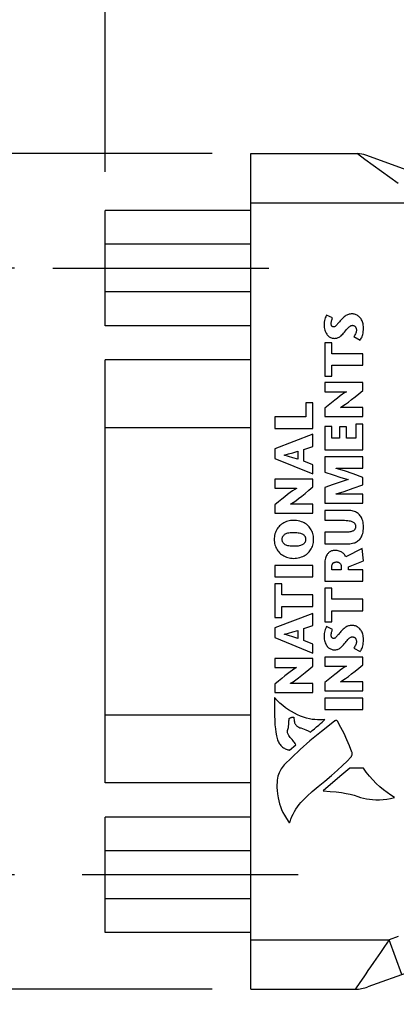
# Model space of a CAD drawing. Header units: inches. Extents: x 0.2 to 16.8, y 0.2 to 10.8.
# Tile 17 of 37: x 8.058 to 8.67, y 7.341 to 8.938. Entities that reach past the tile are written whole.
import ezdxf

# ---------------------------------------------------------------- set-up
doc = ezdxf.new("R2010")
doc.units = ezdxf.units.IN
doc.header["$LTSCALE"] = 0.935
doc.header["$MEASUREMENT"] = 0
doc.linetypes.add('CENTER', pattern=[0.6, 0.375, -0.075, 0.075, -0.075])
doc.layers.get('0').update_dxf_attribs({"linetype": 'CONTINUOUS'})
doc.layers.add('DEFAULT_1', color=7, linetype='CENTER')
doc.layers.add('DIMENSIONS', color=7, linetype='CONTINUOUS')
doc.styles.get("Standard").update_dxf_attribs({"font": 'txt', "width": 0.8})
doc.dimstyles.new('DIMSTYLE_1', dxfattribs={"dimtxt": 0.125, "dimasz": 0.18, "dimexe": 0.125, "dimexo": 0.0625, "dimgap": 0.0625, "dimtad": 0, "dimtih": 1, "dimtoh": 1, "dimzin": 4, "dimdsep": 46, "dimtxsty": 'STANDARD', "dimblk": '_FILLED', "dimblk1": '_FILLED', "dimblk2": '_FILLED', "dimcen": 0.09, "dimadec": 0, "dimazin": 0, "dimtp": 0.001, "dimtm": 0.001, "dimtfac": 1, "dimtofl": 0, "dimtmove": 0, "dimatfit": 3, "dimldrblk": '_FILLED', "dimfxl": 1, "dimtolj": 1, "dimtzin": 4, "dimarcsym": 0})

# ---------------------------------------------------------------- blocks, each defined once
blk = doc.blocks.new('_FILLED')
at = {"color": 0, "linetype": 'BYBLOCK'}
blk.add_solid([(0, 0), (-1, 0.1736), (-1, -0.1736)], dxfattribs=at)
blk = doc.blocks.new('*D4')
at = {"layer": 'DIMENSIONS', "color": 2, "linetype": 'CONTINUOUS'}
for p, q in [((8.1975, 8.6909), (8.1975, 9.5954)), ((14.9138, 8.2264), (14.9138, 9.5954)), ((8.1975, 9.4704), (10.8306, 9.4704)), ((14.9138, 9.4704), (12.2806, 9.4704))]:
    blk.add_line(p, q, dxfattribs=at)
at = {"layer": 'DIMENSIONS', "color": 2, "linetype": 'CONTINUOUS', "xscale": 0.18, "yscale": 0.18, "zscale": 0.18, "rotation": 180}
blk.add_blockref('_FILLED', (8.1975, 9.4704), dxfattribs=at)
at = {"layer": 'DIMENSIONS', "color": 2, "linetype": 'CONTINUOUS', "xscale": 0.18, "yscale": 0.18, "zscale": 0.18}
blk.add_blockref('_FILLED', (14.9138, 9.4704), dxfattribs=at)
at = {"layer": 'DIMENSIONS', "color": 2, "linetype": 'CONTINUOUS', "insert": (11.5556, 9.5329), "char_height": 0.125, "width": 1.325, "attachment_point": 2, "line_spacing_factor": 0.9}
blk.add_mtext('18.00{\\Ftxt.shx;\\W1.000000;\\H0.125000; }[457.3]', dxfattribs=at)
blk = doc.blocks.new('*D5')
at = {"layer": 'DIMENSIONS', "color": 2, "linetype": 'CONTINUOUS'}
for p, q in [((10.6627, 7.6304), (10.6627, 6.4904)), ((8.4337, 7.3029), (8.4337, 6.4904)), ((8.4337, 6.6154), (8.9232, 6.6154)), ((10.6627, 6.6154), (10.1732, 6.6154))]:
    blk.add_line(p, q, dxfattribs=at)
at = {"layer": 'DIMENSIONS', "color": 2, "linetype": 'CONTINUOUS', "xscale": 0.18, "yscale": 0.18, "zscale": 0.18, "rotation": 180}
blk.add_blockref('_FILLED', (8.4337, 6.6154), dxfattribs=at)
at = {"layer": 'DIMENSIONS', "color": 2, "linetype": 'CONTINUOUS', "xscale": 0.18, "yscale": 0.18, "zscale": 0.18}
blk.add_blockref('_FILLED', (10.6627, 6.6154), dxfattribs=at)
at = {"layer": 'DIMENSIONS', "color": 2, "linetype": 'CONTINUOUS', "insert": (9.5482, 6.6779), "char_height": 0.125, "width": 1.125, "attachment_point": 2, "line_spacing_factor": 0.9}
blk.add_mtext('2.23{\\Ftxt.shx;\\W1.000000;\\H0.125000; }[56.6]', dxfattribs=at)
blk = doc.blocks.new('*D7')
at = {"layer": 'DIMENSIONS', "color": 2, "linetype": 'CONTINUOUS'}
for p, q in [((7.4475, 8.5349), (7.4475, 8.8949)), ((8.05, 8.5349), (7.3225, 8.5349)), ((8.05, 7.5509), (7.3225, 7.5509)), ((7.4475, 7.5509), (7.4475, 7.1909))]:
    blk.add_line(p, q, dxfattribs=at)
at = {"layer": 'DIMENSIONS', "color": 2, "linetype": 'CONTINUOUS', "xscale": 0.18, "yscale": 0.18, "zscale": 0.18}
for p, rotation in [((7.4475, 8.5349), 270), ((7.4475, 7.5509), 90)]:
    blk.add_blockref('_FILLED', p, dxfattribs=dict(at, rotation=rotation))
at = {"layer": 'DIMENSIONS', "color": 2, "linetype": 'CONTINUOUS', "insert": (7.3975, 8.4168), "char_height": 0.125, "width": 0.4, "attachment_point": 2, "line_spacing_factor": 0.9}
blk.add_mtext('.98\\P[25]', dxfattribs=at)
blk = doc.blocks.new('*D8')
at = {"layer": 'DIMENSIONS', "color": 2, "linetype": 'CONTINUOUS'}
for p, q in [((7.3225, 8.7204), (6.5725, 8.7204)), ((6.6975, 8.7204), (6.6975, 8.1679)), ((8.3712, 8.7204), (7.5725, 8.7204)), ((6.6975, 7.3654), (6.6975, 7.7304)), ((7.3225, 7.3654), (6.5725, 7.3654)), ((8.3712, 7.3654), (7.5725, 7.3654))]:
    blk.add_line(p, q, dxfattribs=at)
at = {"layer": 'DIMENSIONS', "color": 2, "linetype": 'CONTINUOUS', "xscale": 0.18, "yscale": 0.18, "zscale": 0.18}
for p, rotation in [((6.6975, 8.7204), 90), ((6.6975, 7.3654), 270)]:
    blk.add_blockref('_FILLED', p, dxfattribs=dict(at, rotation=rotation))
at = {"layer": 'DIMENSIONS', "color": 2, "linetype": 'CONTINUOUS', "insert": (6.5975, 8.1054), "char_height": 0.125, "width": 0.6, "attachment_point": 2, "line_spacing_factor": 0.9}
blk.add_mtext('1.36\\P[34.4]', dxfattribs=at)

msp = doc.modelspace()

# ---------------------------------------------------------------- linework, layer by layer
at = {"color": 7, "linetype": 'CONTINUOUS'}
for p, q in [((8.4337, 7.3654), (8.4337, 8.7204)), ((8.4337, 8.7204), (8.6067, 8.7204)), ((8.6067, 8.7204), (8.6187, 8.7116)), ((8.6187, 8.7116), (8.6727, 8.6723)), ((8.6932, 8.6914), (8.6203, 8.7179)), ((8.4337, 8.6404), (8.7325, 8.6404)), ((8.1975, 8.4414), (8.1975, 8.6284)), ((8.4337, 8.6284), (8.1975, 8.6284)), ((8.4337, 8.5736), (8.1975, 8.5736)), ((8.4337, 8.4961), (8.1975, 8.4961)), ((8.5665, 8.4539), (8.5568, 8.4587)), ((8.4337, 8.4414), (8.1975, 8.4414)), ((8.6007, 8.4236), (8.611, 8.4179)), ((8.5537, 8.4138), (8.5537, 8.3595)), ((8.5653, 8.4138), (8.5537, 8.4138)), ((8.5653, 8.396), (8.5653, 8.4138)), ((8.4337, 8.3859), (8.1975, 8.3859)), ((8.1975, 7.6999), (8.1975, 8.3858)), ((8.6156, 8.396), (8.5653, 8.396)), ((8.6156, 8.3773), (8.6156, 8.396)), ((8.5653, 8.3595), (8.5653, 8.3773)), ((8.5653, 8.3773), (8.6156, 8.3773)), ((8.5537, 8.3595), (8.5653, 8.3595)), ((8.5537, 8.349), (8.5537, 8.3343)), ((8.6156, 8.349), (8.5537, 8.349)), ((8.6156, 8.3365), (8.6156, 8.349)), ((8.5537, 8.3343), (8.5892, 8.3343)), ((8.5892, 8.3343), (8.5892, 8.3341)), ((8.5229, 8.3161), (8.5229, 8.2935)), ((8.5345, 8.3161), (8.5229, 8.3161)), ((8.5345, 8.2748), (8.5345, 8.3161)), ((8.5537, 8.3074), (8.5537, 8.2939)), ((8.5793, 8.3086), (8.5793, 8.3088)), ((8.6156, 8.3086), (8.5793, 8.3086)), ((8.6156, 8.2939), (8.6156, 8.3086)), ((8.4726, 8.2935), (8.4726, 8.2748)), ((8.5229, 8.2935), (8.4726, 8.2935)), ((8.5537, 8.2939), (8.6156, 8.2939)), ((8.4337, 8.2759), (8.1975, 8.2759)), ((8.4726, 8.2748), (8.5345, 8.2748)), ((8.5537, 8.2779), (8.5537, 8.2403)), ((8.5653, 8.2779), (8.5537, 8.2779)), ((8.5653, 8.259), (8.5653, 8.2779)), ((8.5775, 8.2774), (8.5775, 8.259)), ((8.5891, 8.2774), (8.5775, 8.2774)), ((8.5891, 8.259), (8.5891, 8.2774)), ((8.604, 8.2817), (8.604, 8.259)), ((8.6156, 8.2817), (8.604, 8.2817)), ((8.6156, 8.2403), (8.6156, 8.2817)), ((8.5345, 8.2653), (8.4726, 8.2418)), ((8.5345, 8.2455), (8.5345, 8.2653)), ((8.5775, 8.259), (8.5653, 8.259)), ((8.604, 8.259), (8.5891, 8.259)), ((8.4726, 8.2418), (8.4726, 8.2262)), ((8.5198, 8.2407), (8.5345, 8.2455)), ((8.5198, 8.2215), (8.5198, 8.2407)), ((8.5537, 8.2403), (8.6156, 8.2403)), ((8.4726, 8.2262), (8.5345, 8.2009)), ((8.4878, 8.2315), (8.4878, 8.2316)), ((8.5099, 8.2377), (8.5099, 8.2247)), ((8.5537, 8.2288), (8.5537, 8.204)), ((8.6156, 8.2288), (8.5537, 8.2288)), ((8.6156, 8.2101), (8.6156, 8.2288)), ((8.5345, 8.2155), (8.5198, 8.2215)), ((8.5345, 8.2009), (8.5345, 8.2155)), ((8.5723, 8.21), (8.5723, 8.2101)), ((8.5723, 8.2101), (8.6156, 8.2101)), ((8.4726, 8.1924), (8.4726, 8.1777)), ((8.5345, 8.1924), (8.4726, 8.1924)), ((8.5345, 8.1799), (8.5345, 8.1924)), ((8.5918, 8.1918), (8.5918, 8.1917)), ((8.6156, 8.1835), (8.6156, 8.1953)), ((8.4726, 8.1777), (8.5081, 8.1777)), ((8.5081, 8.1777), (8.5081, 8.1775)), ((8.5537, 8.179), (8.5537, 8.1537)), ((8.5723, 8.1684), (8.5723, 8.1686)), ((8.6156, 8.1684), (8.5723, 8.1684)), ((8.6156, 8.1537), (8.6156, 8.1684)), ((8.4726, 8.1508), (8.4726, 8.1373)), ((8.4983, 8.1519), (8.4983, 8.1521)), ((8.5345, 8.1519), (8.4983, 8.1519)), ((8.5345, 8.1373), (8.5345, 8.1519)), ((8.5537, 8.1537), (8.6156, 8.1537)), ((8.4726, 8.1373), (8.5345, 8.1373)), ((8.5537, 8.1419), (8.5537, 8.1258)), ((8.5911, 8.1419), (8.5537, 8.1419)), ((8.5537, 8.1258), (8.5858, 8.1258)), ((8.5537, 8.1065), (8.5537, 8.0878)), ((8.5861, 8.1065), (8.5537, 8.1065)), ((8.5537, 8.0878), (8.5915, 8.0878)), ((8.6146, 8.0802), (8.5881, 8.0665)), ((8.6167, 8.0602), (8.6146, 8.0802)), ((8.4726, 8.0525), (8.4726, 8.0339)), ((8.5345, 8.0525), (8.4726, 8.0525)), ((8.5345, 8.0339), (8.5345, 8.0525)), ((8.5537, 8.0545), (8.5537, 8.0269)), ((8.5653, 8.0455), (8.5653, 8.0505)), ((8.5805, 8.0508), (8.5805, 8.0455)), ((8.5922, 8.0504), (8.6167, 8.0602)), ((8.5922, 8.0455), (8.5922, 8.0504)), ((8.4726, 8.0339), (8.5345, 8.0339)), ((8.5805, 8.0455), (8.5653, 8.0455)), ((8.6156, 8.0455), (8.5922, 8.0455)), ((8.6156, 8.0269), (8.6156, 8.0455)), ((8.4726, 8.0225), (8.4726, 7.9681)), ((8.4842, 8.0225), (8.4726, 8.0225)), ((8.4842, 8.0047), (8.4842, 8.0225)), ((8.5537, 8.0269), (8.6156, 8.0269)), ((8.5345, 8.0047), (8.4842, 8.0047)), ((8.5345, 7.986), (8.5345, 8.0047)), ((8.5537, 8.0155), (8.5537, 7.9612)), ((8.5653, 8.0155), (8.5537, 8.0155)), ((8.5653, 7.9977), (8.5653, 8.0155)), ((8.4842, 7.9681), (8.4842, 7.986)), ((8.4842, 7.986), (8.5345, 7.986)), ((8.6156, 7.9977), (8.5653, 7.9977)), ((8.6156, 7.979), (8.6156, 7.9977)), ((8.5345, 7.9748), (8.4726, 7.9512)), ((8.4726, 7.9681), (8.4842, 7.9681)), ((8.5345, 7.955), (8.5345, 7.9748)), ((8.5653, 7.9612), (8.5653, 7.979)), ((8.5653, 7.979), (8.6156, 7.979)), ((8.5198, 7.9501), (8.5345, 7.955)), ((8.5537, 7.9612), (8.5653, 7.9612)), ((8.5665, 7.9488), (8.5568, 7.9535)), ((8.4726, 7.9512), (8.4726, 7.9356)), ((8.4878, 7.9409), (8.4878, 7.9411)), ((8.5099, 7.9471), (8.5099, 7.9341)), ((8.5198, 7.9309), (8.5198, 7.9501)), ((8.4726, 7.9356), (8.5345, 7.9104)), ((8.5345, 7.925), (8.5198, 7.9309)), ((8.5345, 7.9104), (8.5345, 7.925)), ((8.5537, 7.9041), (8.5537, 7.8894)), ((8.6156, 7.9041), (8.5537, 7.9041)), ((8.6007, 7.9184), (8.611, 7.9128)), ((8.6156, 7.8916), (8.6156, 7.9041)), ((8.4726, 7.9018), (8.4726, 7.8871)), ((8.5345, 7.9018), (8.4726, 7.9018)), ((8.5345, 7.8893), (8.5345, 7.9018)), ((8.5537, 7.8894), (8.5892, 7.8894)), ((8.5892, 7.8894), (8.5892, 7.8892)), ((8.4726, 7.8871), (8.5081, 7.8871)), ((8.5081, 7.8871), (8.5081, 7.8869)), ((8.4726, 7.8602), (8.4726, 7.8467)), ((8.4983, 7.8614), (8.4983, 7.8616)), ((8.5345, 7.8614), (8.4983, 7.8614)), ((8.5345, 7.8467), (8.5345, 7.8614)), ((8.5537, 7.8625), (8.5537, 7.849)), ((8.5793, 7.8637), (8.5793, 7.8639)), ((8.6156, 7.8637), (8.5793, 7.8637)), ((8.6156, 7.849), (8.6156, 7.8637)), ((8.4726, 7.8467), (8.5345, 7.8467)), ((8.5537, 7.849), (8.6156, 7.849)), ((8.5537, 7.8375), (8.5537, 7.8188)), ((8.6156, 7.8375), (8.5537, 7.8375)), ((8.6156, 7.8188), (8.6156, 7.8375)), ((8.4337, 7.8099), (8.1975, 7.8099)), ((8.5537, 7.8188), (8.6156, 7.8188)), ((8.501, 7.8064), (8.5017, 7.8066)), ((8.5017, 7.8066), (8.5022, 7.8066)), ((8.5022, 7.8066), (8.5027, 7.8067)), ((8.4967, 7.7532), (8.5065, 7.7614)), ((8.6164, 7.7237), (8.5945, 7.724)), ((8.4337, 7.6999), (8.1975, 7.6999)), ((8.1975, 7.4574), (8.1975, 7.6444)), ((8.4337, 7.6444), (8.1975, 7.6444)), ((8.4337, 7.5896), (8.1975, 7.5896)), ((8.4337, 7.5121), (8.1975, 7.5121)), ((8.4337, 7.4574), (8.1975, 7.4574)), ((8.4337, 7.4454), (8.6581, 7.4454)), ((8.6727, 7.4507), (8.6581, 7.4454)), ((8.6786, 7.389), (8.6581, 7.4454)), ((8.6932, 7.3943), (8.6236, 7.369)), ((8.6142, 7.3814), (8.6046, 7.3674)), ((8.4337, 7.3654), (8.6031, 7.3654)), ((8.6046, 7.3674), (8.6031, 7.3654))]:
    msp.add_line(p, q, dxfattribs=at)
for points in [[(8.5568, 8.4587), (8.556, 8.4573), (8.5552, 8.4557), (8.5545, 8.454), (8.5539, 8.452), (8.5534, 8.4497), (8.553, 8.4471), (8.5527, 8.4447), (8.5526, 8.4425)], [(8.5642, 8.4448), (8.5643, 8.4464), (8.5644, 8.4479), (8.5647, 8.4493), (8.5651, 8.4506), (8.5655, 8.4518), (8.566, 8.4529), (8.5665, 8.4539)], [(8.5799, 8.4506), (8.5786, 8.4491), (8.5775, 8.4478), (8.5764, 8.4466), (8.5755, 8.4454), (8.5746, 8.4444), (8.5738, 8.4434), (8.573, 8.4425), (8.5723, 8.4417), (8.5716, 8.441), (8.571, 8.4405), (8.5704, 8.4401), (8.5698, 8.4398), (8.5694, 8.4396), (8.5689, 8.4394), (8.5685, 8.4393), (8.568, 8.4393)], [(8.5985, 8.4605), (8.5968, 8.4604), (8.5952, 8.4602), (8.5936, 8.4599), (8.5921, 8.4595), (8.5907, 8.459), (8.5894, 8.4584), (8.5881, 8.4577), (8.5867, 8.4568), (8.5852, 8.4557), (8.5835, 8.4542), (8.5818, 8.4525), (8.5799, 8.4506)], [(8.6167, 8.4374), (8.6166, 8.4399), (8.6163, 8.4422), (8.616, 8.4443), (8.6155, 8.4462), (8.615, 8.4479), (8.6143, 8.4495), (8.6136, 8.4509), (8.6127, 8.4523), (8.6118, 8.4535), (8.6108, 8.4547), (8.6097, 8.4558), (8.6086, 8.4567), (8.6074, 8.4576), (8.6061, 8.4584), (8.6048, 8.459), (8.6034, 8.4596), (8.6021, 8.46), (8.6009, 8.4602), (8.5996, 8.4604), (8.5985, 8.4605)], [(8.5526, 8.4425), (8.5527, 8.4403), (8.5529, 8.4382), (8.5533, 8.4361), (8.5539, 8.4341), (8.5545, 8.4323), (8.5552, 8.4306), (8.5561, 8.4291), (8.557, 8.4277), (8.5579, 8.4264), (8.5589, 8.4253), (8.56, 8.4243), (8.561, 8.4235), (8.5621, 8.4228), (8.5632, 8.4222), (8.5644, 8.4217), (8.5656, 8.4213), (8.5668, 8.4211), (8.568, 8.4209), (8.5693, 8.4208)], [(8.568, 8.4393), (8.5677, 8.4393), (8.5673, 8.4394), (8.5669, 8.4395), (8.5665, 8.4397), (8.5661, 8.44), (8.5658, 8.4403), (8.5654, 8.4406), (8.5652, 8.441), (8.5649, 8.4414), (8.5647, 8.4419), (8.5645, 8.4424), (8.5643, 8.4431), (8.5642, 8.4439), (8.5642, 8.4448)], [(8.5693, 8.4208), (8.5705, 8.4209), (8.5718, 8.421), (8.5731, 8.4213), (8.5744, 8.4217), (8.5757, 8.4222), (8.5769, 8.4227), (8.578, 8.4234), (8.5791, 8.4242), (8.5803, 8.4251), (8.5815, 8.4263), (8.5828, 8.4277), (8.5842, 8.4293), (8.5858, 8.4311)], [(8.5858, 8.4311), (8.5873, 8.4329), (8.5886, 8.4346), (8.5899, 8.4361), (8.5911, 8.4374), (8.5922, 8.4386), (8.5932, 8.4395), (8.5942, 8.4403), (8.5951, 8.4409), (8.5959, 8.4413), (8.5967, 8.4416), (8.5973, 8.4418), (8.598, 8.4419), (8.5986, 8.442)], [(8.5986, 8.442), (8.5992, 8.4419), (8.5999, 8.4418), (8.6005, 8.4416), (8.6012, 8.4414), (8.6018, 8.441), (8.6024, 8.4406), (8.6029, 8.4402), (8.6034, 8.4397), (8.6038, 8.4392), (8.6041, 8.4386), (8.6044, 8.438), (8.6047, 8.4372), (8.6049, 8.4363), (8.605, 8.4353), (8.6051, 8.4342)], [(8.6051, 8.4342), (8.605, 8.4331), (8.6049, 8.432), (8.6046, 8.4308), (8.6042, 8.4295), (8.6036, 8.4281), (8.6028, 8.4267), (8.6019, 8.4252), (8.6007, 8.4236)], [(8.611, 8.4179), (8.6119, 8.4191), (8.6127, 8.4204), (8.6135, 8.4219), (8.6142, 8.4235), (8.6149, 8.4253), (8.6155, 8.4273), (8.616, 8.4295), (8.6163, 8.432), (8.6166, 8.4346), (8.6167, 8.4374)], [(8.5793, 8.3088), (8.5833, 8.3112), (8.5876, 8.3141), (8.5923, 8.3176), (8.5974, 8.3216), (8.603, 8.3261), (8.6091, 8.3311), (8.6156, 8.3365)], [(8.5892, 8.3341), (8.586, 8.3324), (8.5825, 8.3301), (8.5787, 8.3274), (8.5745, 8.3241), (8.5699, 8.3205), (8.5649, 8.3165), (8.5595, 8.3122), (8.5537, 8.3074)], [(8.4878, 8.2316), (8.4947, 8.2334), (8.5021, 8.2354), (8.5099, 8.2377)], [(8.5099, 8.2247), (8.5021, 8.2272), (8.4948, 8.2294), (8.4878, 8.2315)], [(8.6156, 8.1953), (8.6, 8.2009), (8.5857, 8.2058), (8.5723, 8.21)], [(8.5537, 8.204), (8.5674, 8.1994), (8.58, 8.1953), (8.5918, 8.1918)], [(8.5918, 8.1917), (8.5803, 8.1882), (8.5676, 8.1839), (8.5537, 8.179)], [(8.5081, 8.1775), (8.5049, 8.1757), (8.5014, 8.1735), (8.4976, 8.1707), (8.4934, 8.1675), (8.4888, 8.1638), (8.4839, 8.1599), (8.4785, 8.1555), (8.4726, 8.1508)], [(8.4983, 8.1521), (8.5022, 8.1545), (8.5065, 8.1574), (8.5112, 8.161), (8.5163, 8.165), (8.5219, 8.1695), (8.528, 8.1745), (8.5345, 8.1799)], [(8.5723, 8.1686), (8.5854, 8.1727), (8.5998, 8.1777), (8.6156, 8.1835)], [(8.6167, 8.1151), (8.6166, 8.1178), (8.6163, 8.1203), (8.6159, 8.1227), (8.6154, 8.1249), (8.6147, 8.1269), (8.614, 8.1287), (8.6131, 8.1304), (8.6122, 8.1319), (8.6113, 8.1332), (8.6103, 8.1345), (8.6091, 8.1356), (8.6079, 8.1367), (8.6065, 8.1377), (8.605, 8.1386), (8.6035, 8.1394), (8.6019, 8.1401), (8.6001, 8.1407), (8.5982, 8.1412), (8.5961, 8.1415), (8.5937, 8.1418), (8.5911, 8.1419)], [(8.5029, 8.1257), (8.5006, 8.1256), (8.4983, 8.1253), (8.496, 8.1249), (8.4937, 8.1244), (8.4915, 8.1236), (8.4894, 8.1228), (8.4873, 8.1218), (8.4854, 8.1206), (8.4836, 8.1194), (8.482, 8.1181), (8.4805, 8.1168), (8.4791, 8.1153), (8.4778, 8.1136), (8.4766, 8.1118), (8.4754, 8.1099), (8.4744, 8.1079), (8.4736, 8.1058), (8.4728, 8.1036), (8.4723, 8.1014), (8.4719, 8.0992), (8.4716, 8.097), (8.4716, 8.0949)], [(8.5356, 8.0949), (8.5355, 8.0974), (8.5353, 8.0998), (8.5348, 8.1021), (8.5343, 8.1043), (8.5336, 8.1064), (8.5328, 8.1083), (8.5319, 8.1102), (8.5308, 8.1119), (8.5297, 8.1136), (8.5284, 8.1152), (8.527, 8.1166), (8.5255, 8.118), (8.5239, 8.1193), (8.5221, 8.1205), (8.5201, 8.1216), (8.518, 8.1226), (8.5157, 8.1235), (8.5133, 8.1243), (8.5107, 8.1249), (8.5081, 8.1253), (8.5055, 8.1256), (8.5029, 8.1257)], [(8.5858, 8.1258), (8.5886, 8.1257), (8.591, 8.1255), (8.5931, 8.1252), (8.5949, 8.1248), (8.5964, 8.1244), (8.5977, 8.1239), (8.5989, 8.1234), (8.5999, 8.1228), (8.6007, 8.1222), (8.6014, 8.1216), (8.602, 8.121), (8.6024, 8.1204), (8.6028, 8.1198), (8.6031, 8.1192), (8.6034, 8.1184), (8.6036, 8.1176), (8.6037, 8.1168), (8.6038, 8.116)], [(8.6038, 8.116), (8.6037, 8.1149), (8.6036, 8.1139), (8.6034, 8.113), (8.6031, 8.1123), (8.6028, 8.1116), (8.6025, 8.1111), (8.602, 8.1105), (8.6015, 8.11), (8.6009, 8.1094), (8.6002, 8.1089), (8.5993, 8.1084), (8.5984, 8.108), (8.5972, 8.1076), (8.5959, 8.1072), (8.5944, 8.107), (8.5927, 8.1068), (8.5907, 8.1066), (8.5885, 8.1065), (8.5861, 8.1065)], [(8.5915, 8.0878), (8.5943, 8.0879), (8.5968, 8.0881), (8.5989, 8.0885), (8.6008, 8.089), (8.6025, 8.0895), (8.604, 8.0902), (8.6055, 8.091), (8.6069, 8.0918), (8.6082, 8.0928), (8.6094, 8.0939), (8.6105, 8.0949), (8.6115, 8.0961), (8.6124, 8.0974), (8.6132, 8.0988), (8.614, 8.1004), (8.6147, 8.1022), (8.6153, 8.1042), (8.6159, 8.1065), (8.6163, 8.109), (8.6166, 8.1119), (8.6167, 8.1151)], [(8.4845, 8.0949), (8.4845, 8.0959), (8.4847, 8.097), (8.4849, 8.0979), (8.4852, 8.0988), (8.4856, 8.0996), (8.486, 8.1003), (8.4865, 8.101), (8.4871, 8.1017), (8.4878, 8.1024), (8.4887, 8.103), (8.4897, 8.1036), (8.4909, 8.1042), (8.4922, 8.1047), (8.4937, 8.1052), (8.4955, 8.1056), (8.4976, 8.1059), (8.5001, 8.1061), (8.5029, 8.1062)], [(8.5029, 8.1062), (8.5058, 8.1061), (8.5083, 8.106), (8.5105, 8.1057), (8.5124, 8.1053), (8.5141, 8.1049), (8.5155, 8.1044), (8.5168, 8.1039), (8.5179, 8.1033), (8.5188, 8.1027), (8.5196, 8.102), (8.5202, 8.1014), (8.5208, 8.1008), (8.5213, 8.1001), (8.5217, 8.0994), (8.522, 8.0986), (8.5223, 8.0978), (8.5225, 8.0969), (8.5226, 8.0959), (8.5227, 8.0949)], [(8.4716, 8.0949), (8.4716, 8.0928), (8.4719, 8.0906), (8.4723, 8.0884), (8.4728, 8.0862), (8.4736, 8.084), (8.4744, 8.0819), (8.4754, 8.0799), (8.4766, 8.0779), (8.4778, 8.0762), (8.4791, 8.0745), (8.4805, 8.073), (8.482, 8.0716), (8.4836, 8.0703), (8.4854, 8.0691), (8.4873, 8.068), (8.4894, 8.067), (8.4915, 8.0661), (8.4937, 8.0654), (8.496, 8.0648), (8.4983, 8.0644), (8.5006, 8.0642), (8.5029, 8.0641)], [(8.5029, 8.0836), (8.5001, 8.0837), (8.4976, 8.0839), (8.4955, 8.0842), (8.4937, 8.0846), (8.4922, 8.0851), (8.4909, 8.0856), (8.4897, 8.0862), (8.4887, 8.0868), (8.4878, 8.0874), (8.4871, 8.0881), (8.4865, 8.0888), (8.486, 8.0895), (8.4856, 8.0902), (8.4852, 8.091), (8.4849, 8.0919), (8.4847, 8.0928), (8.4845, 8.0938), (8.4845, 8.0949)], [(8.5227, 8.0949), (8.5226, 8.0939), (8.5225, 8.0929), (8.5223, 8.092), (8.522, 8.0911), (8.5217, 8.0904), (8.5213, 8.0897), (8.5208, 8.089), (8.5202, 8.0884), (8.5196, 8.0877), (8.5188, 8.0871), (8.5179, 8.0865), (8.5168, 8.0859), (8.5155, 8.0854), (8.5141, 8.0849), (8.5124, 8.0845), (8.5105, 8.0841), (8.5083, 8.0838), (8.5058, 8.0836), (8.5029, 8.0836)], [(8.5029, 8.0641), (8.5055, 8.0642), (8.5081, 8.0645), (8.5107, 8.0649), (8.5133, 8.0655), (8.5157, 8.0663), (8.518, 8.0672), (8.5201, 8.0682), (8.5221, 8.0693), (8.5239, 8.0705), (8.5255, 8.0718), (8.527, 8.0731), (8.5284, 8.0746), (8.5297, 8.0762), (8.5308, 8.0778), (8.5319, 8.0796), (8.5328, 8.0815), (8.5336, 8.0834), (8.5343, 8.0855), (8.5348, 8.0877), (8.5353, 8.09), (8.5355, 8.0924), (8.5356, 8.0949)], [(8.5702, 8.0769), (8.5688, 8.0769), (8.5674, 8.0767), (8.5661, 8.0764), (8.5649, 8.0761), (8.5638, 8.0757), (8.5628, 8.0752), (8.5618, 8.0746), (8.5608, 8.0739), (8.5599, 8.0731), (8.559, 8.0722), (8.5582, 8.0712), (8.5574, 8.0701), (8.5567, 8.0689), (8.556, 8.0675), (8.5554, 8.066), (8.5549, 8.0642), (8.5544, 8.0621), (8.554, 8.0599), (8.5538, 8.0574), (8.5537, 8.0545)], [(8.5881, 8.0665), (8.5874, 8.0679), (8.5865, 8.0692), (8.5856, 8.0704), (8.5846, 8.0715), (8.5835, 8.0725), (8.5824, 8.0733), (8.5813, 8.0741), (8.5801, 8.0748), (8.5787, 8.0754), (8.5773, 8.0759), (8.5757, 8.0763), (8.5739, 8.0767), (8.5721, 8.0769), (8.5702, 8.0769)], [(8.5653, 8.0505), (8.5653, 8.0516), (8.5654, 8.0526), (8.5656, 8.0535), (8.5659, 8.0542), (8.5661, 8.0548), (8.5664, 8.0554), (8.5667, 8.0558), (8.5671, 8.0562), (8.5675, 8.0566), (8.5681, 8.057), (8.5687, 8.0573), (8.5694, 8.0576), (8.5702, 8.0579), (8.571, 8.0581), (8.572, 8.0582), (8.5729, 8.0583)], [(8.5729, 8.0583), (8.5736, 8.0582), (8.5744, 8.0581), (8.5752, 8.0579), (8.5759, 8.0577), (8.5766, 8.0574), (8.5772, 8.057), (8.5778, 8.0566), (8.5783, 8.0561), (8.5788, 8.0556), (8.5792, 8.055), (8.5796, 8.0543), (8.5799, 8.0537), (8.5802, 8.0529), (8.5803, 8.0522), (8.5805, 8.0515), (8.5805, 8.0508)], [(8.5568, 7.9535), (8.556, 7.9521), (8.5552, 7.9506), (8.5545, 7.9488), (8.5539, 7.9468), (8.5534, 7.9445), (8.553, 7.942), (8.5527, 7.9396), (8.5526, 7.9374)], [(8.5985, 7.9553), (8.5968, 7.9553), (8.5952, 7.9551), (8.5936, 7.9548), (8.5921, 7.9544), (8.5907, 7.9539), (8.5894, 7.9533), (8.5881, 7.9526), (8.5867, 7.9517), (8.5852, 7.9505), (8.5835, 7.9491), (8.5818, 7.9474), (8.5799, 7.9454)], [(8.6167, 7.9322), (8.6166, 7.9348), (8.6163, 7.9371), (8.616, 7.9392), (8.6155, 7.941), (8.615, 7.9428), (8.6143, 7.9443), (8.6136, 7.9458), (8.6127, 7.9471), (8.6118, 7.9484), (8.6108, 7.9496), (8.6097, 7.9506), (8.6086, 7.9516), (8.6074, 7.9525), (8.6061, 7.9532), (8.6048, 7.9539), (8.6034, 7.9544), (8.6021, 7.9548), (8.6009, 7.9551), (8.5996, 7.9553), (8.5985, 7.9553)], [(8.4878, 7.9411), (8.4947, 7.9429), (8.5021, 7.9449), (8.5099, 7.9471)], [(8.5099, 7.9341), (8.5021, 7.9366), (8.4949, 7.9389), (8.4878, 7.9409)], [(8.5526, 7.9374), (8.5527, 7.9352), (8.5529, 7.933), (8.5533, 7.9309), (8.5539, 7.929), (8.5545, 7.9271), (8.5552, 7.9255), (8.5561, 7.9239), (8.557, 7.9225), (8.5579, 7.9213), (8.5589, 7.9201), (8.56, 7.9192), (8.561, 7.9183), (8.5621, 7.9177), (8.5632, 7.9171), (8.5644, 7.9166), (8.5656, 7.9162), (8.5668, 7.9159), (8.568, 7.9157), (8.5693, 7.9157)], [(8.5642, 7.9397), (8.5643, 7.9413), (8.5644, 7.9428), (8.5647, 7.9442), (8.5651, 7.9455), (8.5655, 7.9467), (8.566, 7.9478), (8.5665, 7.9488)], [(8.568, 7.9342), (8.5677, 7.9342), (8.5673, 7.9343), (8.5669, 7.9344), (8.5665, 7.9346), (8.5661, 7.9348), (8.5658, 7.9351), (8.5654, 7.9355), (8.5652, 7.9358), (8.5649, 7.9362), (8.5647, 7.9367), (8.5645, 7.9373), (8.5643, 7.938), (8.5642, 7.9388), (8.5642, 7.9397)], [(8.5799, 7.9454), (8.5786, 7.944), (8.5775, 7.9427), (8.5764, 7.9414), (8.5755, 7.9403), (8.5746, 7.9393), (8.5738, 7.9383), (8.573, 7.9374), (8.5723, 7.9366), (8.5716, 7.9359), (8.571, 7.9354), (8.5704, 7.9349), (8.5698, 7.9346), (8.5694, 7.9344), (8.5689, 7.9343), (8.5685, 7.9342), (8.568, 7.9342)], [(8.5858, 7.926), (8.5873, 7.9278), (8.5886, 7.9294), (8.5899, 7.931), (8.5911, 7.9323), (8.5922, 7.9334), (8.5932, 7.9344), (8.5942, 7.9352), (8.5951, 7.9358), (8.5959, 7.9362), (8.5967, 7.9365), (8.5973, 7.9367), (8.598, 7.9368), (8.5986, 7.9368)], [(8.5986, 7.9368), (8.5992, 7.9368), (8.5999, 7.9367), (8.6005, 7.9365), (8.6012, 7.9362), (8.6018, 7.9359), (8.6024, 7.9355), (8.6029, 7.935), (8.6034, 7.9346), (8.6038, 7.9341), (8.6041, 7.9335), (8.6044, 7.9328), (8.6047, 7.9321), (8.6049, 7.9312), (8.605, 7.9302), (8.6051, 7.929)], [(8.5693, 7.9157), (8.5705, 7.9157), (8.5718, 7.9159), (8.5731, 7.9162), (8.5744, 7.9165), (8.5757, 7.917), (8.5769, 7.9176), (8.578, 7.9183), (8.5791, 7.919), (8.5803, 7.92), (8.5815, 7.9211), (8.5828, 7.9225), (8.5842, 7.9241), (8.5858, 7.926)], [(8.6051, 7.929), (8.605, 7.928), (8.6049, 7.9268), (8.6046, 7.9256), (8.6042, 7.9243), (8.6036, 7.9229), (8.6028, 7.9215), (8.6019, 7.92), (8.6007, 7.9184)], [(8.611, 7.9128), (8.6119, 7.914), (8.6127, 7.9153), (8.6135, 7.9167), (8.6142, 7.9184), (8.6149, 7.9202), (8.6155, 7.9222), (8.616, 7.9244), (8.6163, 7.9269), (8.6166, 7.9295), (8.6167, 7.9322)], [(8.4983, 7.8616), (8.5022, 7.864), (8.5065, 7.8669), (8.5112, 7.8704), (8.5164, 7.8744), (8.5219, 7.8789), (8.528, 7.8839), (8.5345, 7.8893)], [(8.5892, 7.8892), (8.586, 7.8875), (8.5825, 7.8852), (8.5787, 7.8825), (8.5745, 7.8792), (8.5699, 7.8756), (8.5649, 7.8716), (8.5595, 7.8673), (8.5537, 7.8625)], [(8.5793, 7.8639), (8.5833, 7.8663), (8.5876, 7.8692), (8.5923, 7.8727), (8.5974, 7.8767), (8.603, 7.8812), (8.6091, 7.8862), (8.6156, 7.8916)], [(8.5081, 7.8869), (8.5049, 7.8852), (8.5014, 7.8829), (8.4976, 7.8802), (8.4934, 7.8769), (8.4888, 7.8733), (8.4839, 7.8693), (8.4785, 7.865), (8.4726, 7.8602)], [(8.4722, 7.8384), (8.4722, 7.8277), (8.4722, 7.818), (8.4723, 7.8091), (8.4725, 7.8011), (8.4729, 7.7939), (8.4735, 7.7877), (8.4744, 7.7821), (8.4755, 7.7764), (8.4772, 7.7699)], [(8.5536, 7.8026), (8.5499, 7.8022), (8.546, 7.8021), (8.5419, 7.8021), (8.5377, 7.8025), (8.5333, 7.803), (8.5288, 7.8039), (8.5241, 7.8051), (8.5193, 7.8065), (8.5144, 7.8083), (8.5095, 7.8104), (8.5045, 7.8129), (8.4997, 7.8156), (8.4949, 7.8186), (8.4901, 7.8219), (8.4855, 7.8256), (8.4809, 7.8295), (8.4765, 7.8338), (8.4722, 7.8384)], [(8.5695, 7.8003), (8.5482, 7.7833), (8.5296, 7.7679), (8.5138, 7.754), (8.5001, 7.7413), (8.4878, 7.729)], [(8.4935, 7.7849), (8.494, 7.7863), (8.4944, 7.788), (8.4948, 7.7899), (8.495, 7.7922), (8.4952, 7.7947), (8.4952, 7.7969), (8.4953, 7.799), (8.4955, 7.8008), (8.4957, 7.8024), (8.496, 7.8037)], [(8.496, 7.8037), (8.4961, 7.804), (8.4962, 7.8043), (8.4964, 7.8045), (8.4967, 7.8048), (8.497, 7.8051), (8.4975, 7.8054), (8.498, 7.8056), (8.4986, 7.8059), (8.4992, 7.806), (8.4996, 7.8062), (8.5001, 7.8063), (8.5004, 7.8063), (8.5007, 7.8064), (8.501, 7.8064)], [(8.5027, 7.8067), (8.5029, 7.8068), (8.5031, 7.8068), (8.5033, 7.8068), (8.5034, 7.8068), (8.5035, 7.8068), (8.5036, 7.8068), (8.5036, 7.8067), (8.5037, 7.8067), (8.5037, 7.8067), (8.5037, 7.8066), (8.5037, 7.8066)], [(8.5037, 7.8066), (8.5037, 7.8042), (8.5039, 7.8022), (8.5041, 7.8004), (8.5044, 7.7989), (8.5048, 7.7976), (8.5053, 7.7965), (8.5058, 7.7955), (8.5064, 7.7945), (8.5071, 7.7936), (8.5079, 7.7927), (8.5087, 7.792), (8.5097, 7.7913), (8.5107, 7.7907), (8.5119, 7.7901), (8.5133, 7.7895), (8.5149, 7.789)], [(8.5304, 7.7824), (8.5333, 7.785), (8.5368, 7.7878), (8.5405, 7.7907), (8.544, 7.7934), (8.547, 7.796), (8.5496, 7.7983), (8.5518, 7.8005), (8.5536, 7.8026)], [(8.5742, 7.8003), (8.5741, 7.8005), (8.574, 7.8006), (8.5739, 7.8007), (8.5737, 7.8008), (8.5734, 7.8009), (8.5731, 7.8009), (8.5728, 7.801), (8.5724, 7.801), (8.5719, 7.801), (8.5714, 7.8009), (8.5709, 7.8009), (8.5704, 7.8008), (8.57, 7.8006), (8.5697, 7.8005), (8.5695, 7.8003)], [(8.5979, 7.7498), (8.594, 7.7598), (8.5897, 7.7698), (8.5851, 7.7798), (8.58, 7.7898), (8.5742, 7.8003)], [(8.4948, 7.7779), (8.4943, 7.779), (8.4938, 7.7801), (8.4935, 7.7811), (8.4933, 7.7819), (8.4932, 7.7826), (8.4932, 7.7833), (8.4932, 7.7839), (8.4934, 7.7844), (8.4935, 7.7849)], [(8.5065, 7.7614), (8.5061, 7.7626), (8.5055, 7.7639), (8.5047, 7.7652), (8.5037, 7.7667), (8.5024, 7.7683), (8.5009, 7.7701), (8.4992, 7.7719), (8.4977, 7.7736), (8.4965, 7.7752), (8.4956, 7.7766), (8.4948, 7.7779)], [(8.5149, 7.789), (8.5174, 7.7883), (8.5201, 7.7873), (8.5232, 7.7859), (8.5266, 7.7843), (8.5304, 7.7824)], [(8.4772, 7.7699), (8.4778, 7.7683), (8.4784, 7.7667), (8.4793, 7.7651), (8.4802, 7.7635), (8.4813, 7.762), (8.4825, 7.7606), (8.4837, 7.7593), (8.4851, 7.758), (8.4866, 7.7569), (8.4881, 7.756), (8.4896, 7.7551), (8.4911, 7.7545), (8.4925, 7.7539), (8.494, 7.7536), (8.4954, 7.7533), (8.4967, 7.7532)], [(8.5961, 7.7417), (8.5966, 7.7423), (8.597, 7.7429), (8.5974, 7.7437), (8.5977, 7.7445), (8.598, 7.7453), (8.5982, 7.7461), (8.5983, 7.747), (8.5983, 7.7478), (8.5982, 7.7485), (8.5981, 7.7492), (8.5979, 7.7498)], [(8.4878, 7.729), (8.4862, 7.7271), (8.4846, 7.7251), (8.4831, 7.723), (8.4818, 7.7208), (8.4806, 7.7185), (8.4796, 7.716), (8.4786, 7.7134), (8.4778, 7.7106), (8.4771, 7.7076), (8.4766, 7.7042), (8.4762, 7.7006), (8.476, 7.6967), (8.4761, 7.6923), (8.4764, 7.6875), (8.477, 7.682), (8.478, 7.6757)], [(8.518, 7.6715), (8.5251, 7.6784), (8.5333, 7.6858), (8.5428, 7.694), (8.5536, 7.703), (8.5645, 7.7121), (8.5743, 7.7204), (8.5827, 7.7281), (8.59, 7.7352), (8.5961, 7.7417)], [(8.5945, 7.724), (8.5814, 7.7131), (8.5671, 7.7007), (8.5512, 7.6868)], [(8.6671, 7.676), (8.661, 7.6799), (8.655, 7.6842), (8.649, 7.6888), (8.6431, 7.6938), (8.6373, 7.6992), (8.6317, 7.7049), (8.6263, 7.7109), (8.6212, 7.7172), (8.6164, 7.7237)], [(8.5512, 7.6868), (8.5624, 7.6862), (8.5724, 7.6854), (8.5811, 7.6843), (8.5886, 7.683), (8.5952, 7.6816), (8.6014, 7.6799), (8.6074, 7.6779)], [(8.478, 7.6757), (8.479, 7.671), (8.4803, 7.6662), (8.4818, 7.6615), (8.4836, 7.6569), (8.4857, 7.6522), (8.4882, 7.6474), (8.4914, 7.642), (8.4952, 7.636)], [(8.4973, 7.6367), (8.4988, 7.641), (8.5005, 7.6452), (8.5024, 7.6494), (8.5046, 7.6536), (8.507, 7.6575), (8.5095, 7.6613), (8.5122, 7.6649), (8.5151, 7.6683), (8.518, 7.6715)], [(8.6074, 7.6779), (8.6119, 7.6765), (8.6165, 7.6752), (8.6213, 7.6742), (8.6262, 7.6735), (8.6314, 7.673), (8.6369, 7.6727), (8.6425, 7.6727), (8.6484, 7.6731), (8.6545, 7.6737), (8.6607, 7.6747), (8.6671, 7.676)], [(8.4952, 7.636), (8.4953, 7.6359), (8.4954, 7.6359), (8.4955, 7.6358), (8.4957, 7.6357), (8.4958, 7.6357), (8.496, 7.6357), (8.4963, 7.6358), (8.4965, 7.6358), (8.4967, 7.6359), (8.4969, 7.636), (8.497, 7.6362), (8.4971, 7.6363), (8.4972, 7.6365), (8.4973, 7.6367)], [(8.6581, 7.4454), (8.6507, 7.4346), (8.644, 7.4249)], [(8.644, 7.4249), (8.6328, 7.4085), (8.6281, 7.4017), (8.6239, 7.3957), (8.6203, 7.3903), (8.617, 7.3856), (8.6142, 7.3814)]]:
    msp.add_lwpolyline(points, dxfattribs=at)
for centre, radius, start, end in [((8.6067, 8.6804), 0.04, 70, 90), ((8.6031, 7.4254), 0.06, 270, 290)]:
    msp.add_arc(centre, radius, start, end, dxfattribs=at)
at = {"layer": 'DEFAULT_1', "color": 7, "linetype": 'CENTER'}
for p, q in [((8.1125, 8.5349), (8.5191, 8.5349)), ((8.5105, 7.5509), (8.1125, 7.5509))]:
    msp.add_line(p, q, dxfattribs=at)

# ---------------------------------------------------------------- dimensions: what is measured, and where the dimension line sits
at = {"layer": 'DIMENSIONS', "color": 2, "linetype": 'CONTINUOUS'}
for base, p1, p2, angle, picture, middle in [((8.1975, 9.4704), (14.9138, 8.1639), (8.1975, 8.6284), 180, '*D4', (11.5556, 9.4704)), ((7.4475, 7.5509), (8.1125, 8.5349), (8.1125, 7.5509), 270, '*D7', (7.4475, 8.2606)), ((6.6974835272, 7.3653505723), (8.4337039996, 8.7203505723), (8.4337039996, 7.3653505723), 270, '*D8', (6.6974835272, 7.9491005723))]:
    dim = msp.add_linear_dim(base=base, p1=p1, p2=p2, angle=angle, dimstyle='DIMSTYLE_1', dxfattribs=at)
    dim.commit()
    dim.dimension.update_dxf_attribs({"geometry": picture, "text_midpoint": middle, "dimtype": 160})
dim = msp.add_linear_dim(base=(10.6627, 6.6154), p1=(8.4337, 7.3654), p2=(10.6627, 7.6929), dimstyle='DIMSTYLE_1', dxfattribs=at)
dim.commit()
dim.dimension.update_dxf_attribs({"geometry": '*D5', "text_midpoint": (9.5482, 6.6154), "dimtype": 160})

doc.saveas('drawing.dxf')
